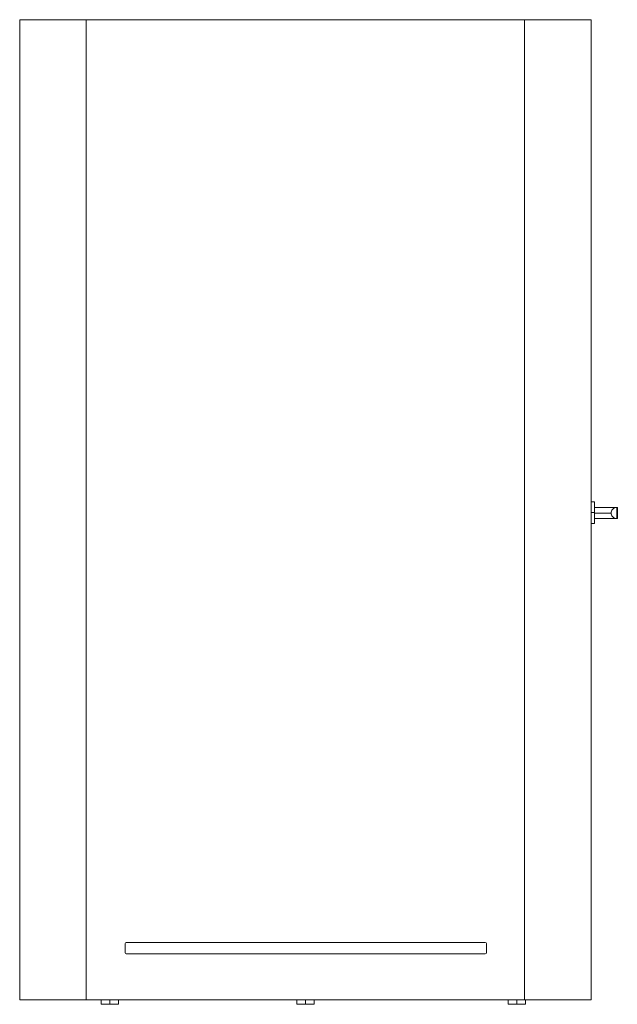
# Model space of a CAD drawing. Header units: millimetres. Extents: x -653 to 712, y 0 to 2247.
import ezdxf

# ---------------------------------------------------------------- set-up
doc = ezdxf.new("R2010")
doc.units = ezdxf.units.MM

# ---------------------------------------------------------------- blocks, each defined once
blk = doc.blocks.new('A$C703A2A01')
at = {"color": 0, "linetype": 'Continuous', "lineweight": 0, "extrusion": (-2.22045e-16, 1, -2.22045e-16)}
for p, q in [((-652.5, 2247), (-652.5, 10)), ((-500.5, 2247), (-652.5, 2247)), ((-500.5, 2247), (500.5, 2247)), ((-500.5, 10), (-500.5, 2247)), ((500.5, 2247), (500.5, 10)), ((652.5, 2247), (500.5, 2247)), ((652.5, 2235.8), (652.5, 2247)), ((652.5, 20), (652.5, 2235.8)), ((652.5, 2235.8), (652.5, 20)), ((660.1, 1147), (652.5, 1147)), ((660.1, 1122), (660.1, 1147)), ((660.1, 1133.6), (710.6, 1133.6)), ((710.6, 1133.6), (712.1, 1133.6)), ((712.1, 1108.6), (712.1, 1133.6)), ((660.1, 1122), (652.5, 1122)), ((660.1, 1097), (660.1, 1122)), ((698.1, 1121.1), (660.1, 1121.1)), ((660.1, 1108.6), (710.6, 1108.6)), ((712.1, 1108.6), (710.6, 1108.6)), ((660.1, 1097), (652.5, 1097)), ((-411.9, 117.5), (-411.9, 138.5)), ((-409.4, 141), (410.5, 141)), ((413, 138.5), (413, 117.5)), ((410.5, 115), (-409.4, 115)), ((-652.5, 10), (-500.5, 10)), ((500.5, 10), (-500.5, 10)), ((-466.5, 0), (-466.5, 10)), ((-446.5, 10), (-446.5, 0)), ((-426.5, 0), (-426.5, 10)), ((-20, 0), (-20, 10)), ((0, 10), (0, 0)), ((0, 0), (20, 0)), ((20, 0), (20, 10)), ((462.6, 0), (462.6, 10)), ((462.6, 0), (482.6, 0)), ((482.6, 10), (482.6, 0)), ((482.6, 0), (502.6, 0)), ((500.5, 10), (652.5, 10)), ((502.6, 0), (502.6, 10)), ((652.5, 10), (652.5, 20)), ((-466.5, 0), (-446.5, 0)), ((-446.5, 0), (-426.5, 0)), ((-20, 0), (0, 0))]:
    blk.add_line(p, q, dxfattribs=at)
at = {"color": 0, "linetype": 'Continuous', "lineweight": 0, "extrusion": (4.93038e-32, -2.22045e-16, -1)}
for centre, start, end in [((409.4, 138.5), 0, 90), ((-410.5, 138.5), 90, 180), ((409.4, 117.5), 270, 360), ((-410.5, 117.5), 180, 270)]:
    blk.add_arc(centre, 2.5, start, end, dxfattribs=at)
at = {"color": 0, "linetype": 'Continuous', "lineweight": 0}
for points in [[(710.6, 1108.6), (709.1, 1108.6), (706.2, 1109.1), (702.4, 1111.4), (699.5, 1114.8), (698, 1118.9), (698, 1123.3), (699.5, 1127.5), (702.4, 1130.9), (706.2, 1133.1), (709.1, 1133.6), (710.6, 1133.6)], [(710.6, 1133.6), (710.6, 1133.6), (710.6, 1133.1), (710.6, 1130.9), (710.6, 1127.5), (710.6, 1123.3), (710.6, 1118.9), (710.6, 1114.8), (710.6, 1111.4), (710.6, 1109.1), (710.6, 1108.6), (710.6, 1108.6)]]:
    blk.add_open_spline(points, degree=3, dxfattribs=at)

msp = doc.modelspace()

# ---------------------------------------------------------------- block references
msp.add_blockref('A$C703A2A01', (0, 0))

doc.saveas('drawing.dxf')
